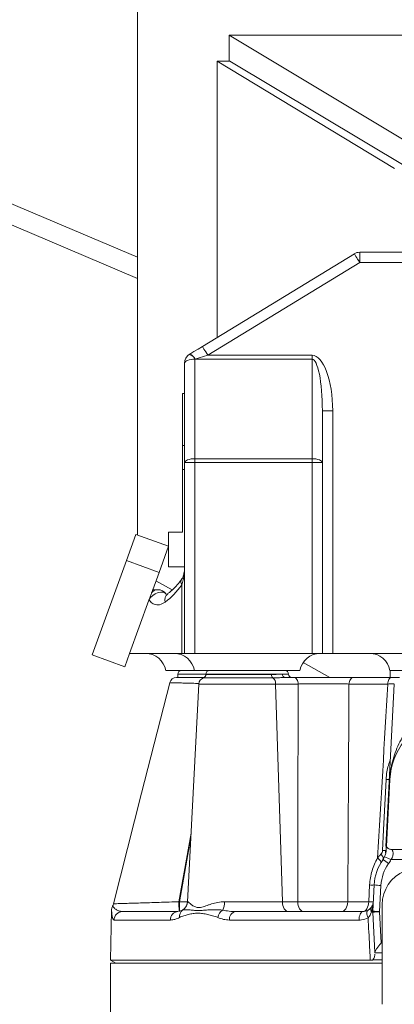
# Model space of a CAD drawing. Header units: millimetres. Extents: x 542 to 1522, y 1071 to 2490.
# Tile 9 of 14: x 874 to 983, y 1971 to 2258. Entities that reach past the tile are written whole.
import ezdxf

# ---------------------------------------------------------------- set-up
doc = ezdxf.new("R2010")
doc.units = ezdxf.units.MM

msp = doc.modelspace()

# ---------------------------------------------------------------- linework, layer by layer
at = {"color": 8, "linetype": 'Continuous', "lineweight": 15}
for p, q in [((907.93, 2188.91), (572.49, 2331.4)), ((927.9, 2067.52), (919.7, 2067.52)), ((947.41, 2066.41), (927.22, 2066.41)), ((939.94, 2067.52), (927.9, 2067.52)), ((927.9, 2067.36), (947.01, 2067.36)), ((950.17, 2067.52), (951.98, 2067.52)), ((948.21, 2064.61), (925.86, 2064.61)), ((920.01, 2001.19), (923.58, 2021.14)), ((923.52, 2019.94), (920.2, 2001.16)), ((920.2, 2001.16), (922.52, 2001.16)), ((922.54, 2001.16), (922.58, 2001.16)), ((978.97, 1989.23), (979.22, 1989.23))]:
    msp.add_line(p, q, dxfattribs=at)
at = {"color": 7, "linetype": 'Continuous', "lineweight": 15}
for p, q in [((579.85, 2322.14), (907.93, 2182.77)), ((907.93, 2108.02), (907.93, 2289.37)), ((934.67, 2253.61), (1129.41, 2253.61)), ((986.63, 2222.45), (934.67, 2253.61)), ((934.67, 2246.74), (934.67, 2253.61)), ((931.14, 2165.54), (931.14, 2246.1)), ((931.14, 2246.1), (982.85, 2214.82)), ((934.9, 2246.1), (931.14, 2246.1)), ((934.67, 2246.74), (934.69, 2246.1)), ((934.9, 2246.1), (986.63, 2215.08)), ((926.87, 2162.94), (971.14, 2189.95)), ((972.7, 2190.39), (1019, 2190.39)), ((972.7, 2190.39), (972.7, 2187.38)), ((972.7, 2187.38), (928.44, 2160.37)), ((1019, 2187.38), (972.7, 2187.38)), ((923.15, 2160.67), (923.21, 2160.71)), ((928.44, 2160.37), (958.82, 2160.37)), ((958.82, 2159.26), (958.82, 2160.37)), ((921.71, 2129.12), (921.71, 2158.1)), ((924.77, 2159.26), (924.72, 2159.22)), ((924.72, 2159.22), (924.72, 2130.24)), ((958.82, 2159.26), (924.77, 2159.26)), ((958.82, 2130.24), (958.82, 2159.26)), ((921.71, 2149.23), (921.05, 2149.23)), ((921.05, 2149.23), (921.05, 2134.1)), ((961.83, 2144.17), (961.83, 2129.12)), ((964.84, 2144.17), (961.83, 2144.17)), ((964.84, 2144.17), (964.84, 2073.54)), ((921.05, 2134.1), (921.71, 2134.1)), ((921.05, 2127.06), (921.05, 2134.1)), ((924.72, 2129.12), (921.71, 2129.12)), ((921.71, 2073.54), (921.71, 2129.12)), ((924.72, 2130.24), (924.72, 2129.12)), ((924.72, 2130.24), (958.82, 2130.24)), ((958.82, 2129.12), (924.72, 2129.12)), ((924.72, 2129.12), (924.72, 2073.54)), ((958.82, 2129.12), (958.82, 2130.24)), ((961.83, 2129.12), (958.82, 2129.12)), ((958.82, 2073.54), (958.82, 2129.12)), ((961.83, 2129.12), (961.83, 2073.54)), ((921.05, 2127.06), (921.71, 2127.06)), ((921.05, 2108.87), (921.05, 2127.06)), ((917.01, 2098.78), (917.01, 2108.87)), ((921.05, 2108.87), (917.01, 2108.87)), ((907.53, 2108.17), (904.77, 2100.58)), ((917.01, 2104.72), (907.53, 2108.17)), ((917.01, 2104.72), (914.25, 2097.13)), ((904.77, 2100.58), (894.76, 2073.09)), ((914.25, 2097.13), (904.77, 2100.58)), ((914.25, 2097.13), (912.41, 2092.09)), ((921.69, 2098.78), (917.01, 2098.78)), ((918.08, 2092.01), (913.34, 2094.65)), ((912.41, 2092.09), (913.87, 2092.09)), ((913.71, 2092.09), (913.7, 2092.09)), ((920.85, 2073.54), (920.85, 2093.5)), ((911.32, 2089.08), (905.66, 2073.54)), ((911.38, 2089.08), (911.32, 2089.08)), ((904.24, 2069.63), (894.76, 2073.09)), ((905.66, 2073.54), (904.24, 2069.63)), ((920.85, 2073.54), (905.66, 2073.54)), ((921.71, 2073.54), (920.85, 2073.54)), ((924.72, 2073.54), (921.71, 2073.54)), ((924.72, 2073.54), (958.82, 2073.54)), ((961.83, 2073.54), (958.82, 2073.54)), ((964.84, 2073.54), (961.83, 2073.54)), ((1006.96, 2073.54), (964.84, 2073.54)), ((924.57, 2068.52), (916.19, 2068.52)), ((955.31, 2068.52), (924.57, 2068.52)), ((963.98, 2066.52), (956.22, 2070.83)), ((1012.23, 2068.52), (981.49, 2068.52)), ((981.59, 2066.52), (981.59, 2068.52)), ((919.7, 2067.52), (919.7, 2066.52)), ((927.9, 2067.52), (927.9, 2067.36)), ((950.17, 2067.52), (939.94, 2067.52)), ((951.02, 2066.52), (953.59, 2066.52)), ((970.88, 2066.52), (981.95, 2066.52)), ((925.86, 2064.61), (922.54, 2001.16)), ((948.21, 2064.61), (950.17, 2001.16)), ((954.77, 2064.61), (948.21, 2064.61)), ((980.89, 2064.61), (969.58, 2064.61)), ((982.78, 2064.61), (980.3, 2017.27)), ((981.49, 2036.81), (980.47, 2017.26)), ((980.24, 2016.09), (980.2, 2015.36)), ((994.36, 2016.4), (981.72, 2016.4)), ((993.83, 2013.44), (981.79, 2013.44)), ((975.33, 2001.16), (975.59, 2006.07)), ((976.49, 1998.44), (976.89, 2006.07)), ((978.9, 2005.93), (978.5, 1998.3)), ((933.35, 2001.16), (950.17, 2001.16)), ((950.17, 2001.16), (954.64, 2001.16)), ((969.24, 2001.16), (975.33, 2001.16)), ((979.22, 2000.33), (979.22, 1973.17)), ((900.41, 1998.74), (900.16, 1984.13)), ((903.64, 1998.31), (919.76, 1998.31)), ((919.88, 1998.35), (921.11, 1998.72)), ((936.61, 1998.31), (973.63, 1998.31)), ((977.11, 1986.43), (976.49, 1998.18)), ((978.5, 1998.25), (978.97, 1989.23)), ((917.58, 1995.85), (901.15, 1995.85)), ((972.5, 1995.85), (934.76, 1995.85)), ((979.22, 1986.28), (977.12, 1986.28)), ((977.14, 1985.82), (977.13, 1985.94)), ((900.14, 1983.27), (900.14, 1955.18)), ((979.22, 1983.27), (900.14, 1983.27)), ((900.16, 1984.13), (901.65, 1983.27)), ((900.16, 1984.13), (975.79, 1984.13)), ((976.53, 1984.23), (979.22, 1984.23))]:
    msp.add_line(p, q, dxfattribs=at)
at = {"color": 7, "linetype": 'Continuous', "lineweight": 15, "flags": 128}
for points in [[(971.14, 2189.95), (971.17, 2189.9), (971.26, 2189.75), (971.4, 2189.51), (971.6, 2189.19), (971.83, 2188.8), (972.1, 2188.36), (972.4, 2187.88), (972.7, 2187.38)], [(926.87, 2162.94), (925.62, 2162.18), (924.39, 2161.43), (923.21, 2160.71)], [(928.44, 2160.37), (928.13, 2160.87), (927.84, 2161.36), (927.57, 2161.8), (927.33, 2162.19), (927.13, 2162.51), (926.99, 2162.75), (926.9, 2162.89), (926.87, 2162.94)], [(928.44, 2160.37), (927.19, 2159.99), (925.96, 2159.62), (924.77, 2159.26)], [(924.72, 2159.22), (924.13, 2159.2), (923.57, 2159.14), (923.05, 2159.03), (922.59, 2158.9), (922.22, 2158.73), (921.94, 2158.53), (921.77, 2158.32), (921.71, 2158.1)], [(924.72, 2130.24), (924.13, 2130.22), (923.57, 2130.16), (923.05, 2130.05), (922.59, 2129.91), (922.22, 2129.75), (921.94, 2129.55), (921.77, 2129.34), (921.71, 2129.12)], [(958.82, 2130.24), (959.41, 2130.22), (959.97, 2130.16), (960.49, 2130.05), (960.95, 2129.91), (961.32, 2129.75), (961.6, 2129.55), (961.77, 2129.34), (961.83, 2129.12)], [(912.08, 2091.18), (912.01, 2090.99), (911.94, 2090.77), (911.85, 2090.54), (911.76, 2090.29), (911.66, 2090.02), (911.57, 2089.76), (911.47, 2089.5), (911.38, 2089.25)], [(912.08, 2091.18), (912.22, 2091.57), (912.33, 2091.85), (912.39, 2092.03), (912.41, 2092.09)], [(911.32, 2089.08), (911.34, 2089.14), (911.36, 2089.19), (911.38, 2089.25)], [(954.77, 2064.61), (954.74, 2064.99), (954.66, 2065.35), (954.55, 2065.68), (954.41, 2065.96), (954.23, 2066.2), (954.03, 2066.37), (953.82, 2066.48), (953.59, 2066.52)], [(969.58, 2064.61), (969.62, 2064.99), (969.7, 2065.35), (969.82, 2065.68), (969.99, 2065.96), (970.18, 2066.2), (970.4, 2066.37), (970.63, 2066.48), (970.88, 2066.52)], [(980.89, 2064.61), (980.92, 2064.99), (980.99, 2065.35), (981.09, 2065.68), (981.22, 2065.96), (981.38, 2066.2), (981.56, 2066.37), (981.75, 2066.48), (981.95, 2066.52)], [(917.38, 2065), (909.18, 2032.79), (900.99, 2000.59)], [(979.37, 2016.12), (979.66, 2022.13), (980.38, 2036.8)], [(980.38, 2016.14), (980.7, 2022.15), (981.47, 2036.81)], [(978.87, 2012.54), (978.9, 2012.65), (978.88, 2012.77), (978.83, 2012.93), (978.72, 2013.1), (978.58, 2013.29), (978.39, 2013.49), (978.17, 2013.71), (977.92, 2013.93)], [(979.48, 2013.49), (979.55, 2013.61), (979.57, 2013.77), (979.55, 2013.94), (979.49, 2014.14), (979.4, 2014.35), (979.26, 2014.58), (979.09, 2014.82), (978.89, 2015.07)], [(951.94, 1998.31), (951.6, 1998.37), (951.28, 1998.53), (950.98, 1998.79), (950.72, 1999.14), (950.5, 1999.57), (950.33, 2000.06), (950.22, 2000.6), (950.17, 2001.16)], [(956.41, 1998.31), (956.08, 1998.37), (955.76, 1998.53), (955.46, 1998.79), (955.19, 1999.14), (954.97, 1999.57), (954.8, 2000.06), (954.69, 2000.6), (954.64, 2001.16)], [(967.36, 1998.31), (967.71, 1998.37), (968.06, 1998.53), (968.37, 1998.79), (968.66, 1999.14), (968.89, 1999.57), (969.07, 2000.06), (969.19, 2000.6), (969.24, 2001.16)], [(973.63, 1998.31), (973.95, 1998.37), (974.26, 1998.53), (974.55, 1998.79), (974.8, 1999.14), (975.02, 1999.57), (975.18, 2000.06), (975.28, 2000.6), (975.33, 2001.16)], [(973.63, 1998.31), (973.41, 1998.26), (973.2, 1998.12), (973.01, 1997.9), (972.84, 1997.59), (972.7, 1997.22), (972.59, 1996.79), (972.52, 1996.33), (972.5, 1995.85)], [(975.05, 1998.67), (974.93, 1998.56), (974.84, 1998.39), (974.79, 1998.17), (974.78, 1997.9), (974.82, 1997.59), (974.89, 1997.24), (975, 1996.88), (975.15, 1996.5)], [(977.12, 1986.28), (977.12, 1986.29), (977.11, 1986.34), (977.11, 1986.43)]]:
    msp.add_lwpolyline(points, dxfattribs=at)
at = {"color": 8, "linetype": 'Continuous', "lineweight": 15, "flags": 128}
msp.add_lwpolyline([(916.36, 2090.78), (916.07, 2091.08), (915.5, 2091.34), (914.78, 2091.41), (913.98, 2091.26), (913.17, 2090.91), (912.42, 2090.4), (911.81, 2089.77), (911.38, 2089.08)], dxfattribs=at)
at = {"color": 7, "linetype": 'Continuous', "lineweight": 15}
for centre, radius, start, end in [((972.7, 2187.38), 3.01, 90, 121.3832), ((924.72, 2158.1), 3.01, 121.3832, 180), ((922.26, 2158.14), 2.69, 23.8116, 70.5769), ((922.31, 2158.17), 2.69, 23.8134, 70.5754), ((913.92, 2089.78), 2.31, 91.2669, 142.7002), ((913.87, 2089.08), 3.01, 34.2821, 90), ((915, 2089.08), 3.63, 177.3648, 179.9992), ((910.26, 2067.52), 6.02, 9.5941, 90), ((918.63, 2067.52), 6.02, 9.5941, 90), ((961.24, 2067.52), 6.02, 90, 170.4059), ((975.55, 2067.52), 6.02, 9.5941, 90), ((920.71, 2067.52), 1, 90, 180), ((928.91, 2067.52), 1, 90, 180), ((950.97, 2067.52), 1, 0, 90), ((919.32, 2064.51), 2.01, 89.9955, 165.6895), ((927.87, 2064.51), 2.01, 108.6964, 177), ((926.9, 2067.36), 1, 288.6964, 0), ((948.11, 2067.26), 1.1, 175.0033, 230.719), ((946.07, 2064.73), 2.15, 356.8282, 51.1856), ((951.1, 2067.45), 0.937, 175.7323, 264.9755), ((952.98, 2067.52), 1, 180, 270), ((1001.53, 2035.76), 20.06, 108, 177), ((981.48, 2037.01), 0.204, 266.1935, 273.8065), ((975.4, 2016.4), 5.01, 324.5005, 335.4111), ((994.62, 2042.7), 31.95, 242.6962, 246.3204), ((990.92, 2005.33), 14.04, 144.5005, 177), ((990.92, 2005.3), 12.04, 144.5005, 177), ((989.79, 2000.33), 10.56, 44.1798, 180), ((1001.49, 2041.73), 35.8, 232.0731, 235.3168), ((975.4, 2016.36), 7.02, 324.5005, 335.4111), ((976.24, 2014.49), 8.45, 265.5612, 274.4388), ((979.9, 2034.75), 28.84, 264.0077, 267.9979), ((898.07, 2001.32), 3.01, 331.6349, 345.9029), ((929.58, 2054.24), 53.91, 259.7712, 259.9768), ((1014.53, 2000.47), 94.34, 179.5829, 181.3124), ((919.53, 2001.32), 3.01, 293.0131, 357), ((919.58, 2001.32), 3.01, 300.4762, 357.036), ((928.34, 2001.03), 5.01, 332.5733, 1.4923), ((975.98, 2009.57), 8.44, 265.5658, 274.4342), ((903.65, 1995.81), 2.5, 90.1678, 179.1748), ((919.93, 1995.96), 2.35, 94.1933, 182.8185), ((922.32, 1996.99), 2.11, 125.0174, 190.6062), ((934.43, 1996.06), 3.12, 121.6679, 170.0478), ((936.98, 1996.1), 2.24, 99.6592, 186.4674), ((979.5, 2027.12), 28.83, 264.0062, 267.9977), ((979, 1998.31), 2.51, 177, 183), ((979, 1998.31), 2.51, 177.0011, 182.9957), ((976.49, 2026.94), 28.76, 270.0038, 273.9974), ((979, 1998.28), 0.502, 177, 183), ((1032.04, 1973.17), 52.82, 180, 182.0286)]:
    msp.add_arc(centre, radius, start, end, dxfattribs=at)
at = {"color": 8, "linetype": 'Continuous', "lineweight": 15}
for centre, radius, start, end in [((922.33, 2094.33), 1.7, 148.8967, 209.6041), ((918.27, 2089.15), 2.3, 130.4714, 196.8662), ((981.02, 2055.04), 18.25, 268.0065, 270.9696), ((979.93, 2033.07), 16.96, 268.0994, 271.0581), ((939.97, 2000.86), 19.96, 179.0512, 186.7538)]:
    msp.add_arc(centre, radius, start, end, dxfattribs=at)
at = {"color": 7, "linetype": 'Continuous', "lineweight": 15}
for centre, major_axis, ratio, start_param, end_param in [((958.82, 2144.17), (0, 16.2), 0.371391, 4.712389, 6.283185), ((958.82, 2144.17), (0, 15.09), 0.199451, 4.712389, 6.283185), ((907.69, 2113.66), (0, 28.08), 0.673077, 3.600422, 3.911638)]:
    msp.add_ellipse(centre, major_axis=major_axis, ratio=ratio, start_param=start_param, end_param=end_param, dxfattribs=at)
for points, knots in [([(921.71, 2099.12), (921.7, 2098.2), (921.68, 2096.22), (921.14, 2094.45), (920.85, 2093.5)], [0, 0, 0, 0, 0.464415, 1, 1, 1, 1]), ([(921.69, 2098.95), (921.7, 2098.79), (921.71, 2098.14), (921.6, 2097.14), (921.33, 2096.06), (921.09, 2095.47), (920.89, 2095.24), (920.87, 2095.22)], [0, 0, 0, 0, 0.099723, 0.397194, 0.694744, 0.972908, 1, 1, 1, 1]), ([(920.88, 2095.21), (920.66, 2094.91), (920.02, 2094.01), (918.88, 2092.71), (917.72, 2091.62), (917.01, 2091.08), (916.78, 2090.9)], [0, 0, 0, 0, 0.168209, 0.498866, 0.838293, 1, 1, 1, 1]), ([(916.07, 2088.48), (915.52, 2088.16), (914.48, 2087.55), (912.96, 2087.7), (911.93, 2088.35), (911.5, 2088.92), (911.38, 2089.08)], [0, 0, 0, 0, 0.345878, 0.669317, 0.907912, 1, 1, 1, 1]), ([(919.32, 2066.52), (919.36, 2066.52), (919.43, 2066.52), (919.95, 2066.52), (920.79, 2066.52), (921.93, 2066.52), (923.34, 2066.52), (924.98, 2066.52), (926.36, 2066.52), (927.21, 2066.52), (927.4, 2066.52)], [0, 0, 0, 0, 0.1343332, 0.2718845, 0.4094477, 0.5470099, 0.6842704, 0.8215293, 0.9585468, 1, 1, 1, 1]), ([(947.01, 2067.36), (947.33, 2067.36), (947.64, 2067.37), (948.22, 2067.39), (948.5, 2067.41), (949.28, 2067.47), (949.75, 2067.52), (950.17, 2067.52)], [0, 0, 0, 0, 0.25, 0.25, 0.5, 0.5, 1, 1, 1, 1]), ([(951.02, 2066.52), (950.5, 2066.52), (949.93, 2066.48), (948.73, 2066.43), (948.09, 2066.41), (947.41, 2066.41)], [0, 0, 0, 0, 0.5, 0.5, 1, 1, 1, 1]), ([(953.59, 2066.52), (954.23, 2066.52), (955.55, 2066.52), (956.99, 2066.52), (958.49, 2066.52), (959.25, 2066.52), (960.78, 2066.52), (961.56, 2066.52), (962.73, 2066.52), (963.12, 2066.52), (963.89, 2066.52), (964.27, 2066.52), (965.41, 2066.52), (966.15, 2066.52), (967.24, 2066.52), (967.6, 2066.52), (968.3, 2066.52), (968.64, 2066.52), (969.64, 2066.52), (970.28, 2066.52), (970.88, 2066.52)], [0, 0, 0, 0, 0.125, 0.25, 0.25, 0.375, 0.375, 0.5, 0.5, 0.5625, 0.5625, 0.625, 0.625, 0.75, 0.75, 0.8125, 0.8125, 0.875, 0.875, 1, 1, 1, 1]), ([(981.95, 2066.52), (982.61, 2066.52), (983.47, 2066.52), (984.17, 2066.52), (984.32, 2066.52)], [0, 0, 0, 0, 0.7716513, 1, 1, 1, 1]), ([(954.64, 2001.16), (954.66, 2011.72), (954.7, 2032.87), (954.75, 2054.02), (954.77, 2064.61)], [0, 0, 0, 0, 0.499288, 1, 1, 1, 1]), ([(969.58, 2064.61), (969.07, 2064.62), (968.53, 2064.62), (967.67, 2064.63), (967.38, 2064.63), (966.78, 2064.63), (966.47, 2064.63), (965.53, 2064.64), (964.9, 2064.64), (963.6, 2064.64), (962.94, 2064.64), (961.6, 2064.64), (960.93, 2064.64), (959.62, 2064.64), (958.97, 2064.64), (957.69, 2064.63), (956.45, 2064.63), (955.31, 2064.62), (954.77, 2064.61)], [0, 0, 0, 0, 0.125, 0.125, 0.1875, 0.1875, 0.25, 0.25, 0.375, 0.375, 0.5, 0.5, 0.625, 0.625, 0.75, 0.75, 0.875, 1, 1, 1, 1]), ([(969.58, 2064.61), (969.52, 2054.02), (969.4, 2032.87), (969.29, 2011.72), (969.24, 2001.16)], [0, 0, 0, 0, 0.500711, 1, 1, 1, 1]), ([(981.47, 2036.81), (981.48, 2037.09), (981.5, 2037.36), (981.54, 2037.9), (981.57, 2038.16), (981.65, 2038.93), (981.72, 2039.43), (981.88, 2040.38), (981.97, 2040.84), (982.17, 2041.74), (982.28, 2042.19), (982.65, 2043.52), (982.94, 2044.39), (983.61, 2046.1), (983.99, 2046.95), (984.86, 2048.6), (985.34, 2049.4), (986.41, 2050.97), (987.01, 2051.73), (988, 2052.84), (988.34, 2053.2), (989.06, 2053.9), (989.44, 2054.23), (990.61, 2055.21), (991.45, 2055.81), (992.38, 2056.35)], [0, 0, 0, 0, 0.03125, 0.03125, 0.0625, 0.0625, 0.125, 0.125, 0.1875, 0.1875, 0.25, 0.25, 0.375, 0.375, 0.5, 0.5, 0.625, 0.625, 0.75, 0.75, 0.8125, 0.8125, 0.875, 0.875, 1, 1, 1, 1]), ([(980.41, 2016.14), (980.41, 2016.14), (980.41, 2016.16), (980.42, 2016.3), (980.43, 2016.61), (980.46, 2017.13), (980.46, 2017.18), (980.47, 2017.21)], [0, 0, 0, 0, 0.003948, 0.033451, 0.174891, 0.475924, 1, 1, 1, 1]), ([(980.47, 2017.26), (980.54, 2017.15), (980.62, 2017.05), (980.8, 2016.87), (980.9, 2016.78), (981.12, 2016.63), (981.23, 2016.57), (981.47, 2016.47), (981.59, 2016.43), (981.72, 2016.4)], [0, 0, 0, 0, 0.25, 0.25, 0.5, 0.5, 0.75, 0.75, 1, 1, 1, 1]), ([(975.59, 2006.07), (975.62, 2006.77), (975.7, 2007.46), (975.94, 2008.84), (976.1, 2009.52), (976.69, 2011.51), (977.24, 2012.76), (977.92, 2013.93)], [0, 0, 0, 0, 0.25, 0.25, 0.5, 0.5, 1, 1, 1, 1]), ([(978.89, 2015.07), (979.02, 2015.2), (979.13, 2015.35), (979.3, 2015.71), (979.35, 2015.91), (979.37, 2016.12)], [0, 0, 0, 0, 0.5, 0.5, 1, 1, 1, 1]), ([(979.96, 2014.31), (980.03, 2014.47), (980.1, 2014.63), (980.2, 2014.95), (980.25, 2015.11), (980.32, 2015.42), (980.35, 2015.57), (980.39, 2015.86), (980.4, 2016), (980.41, 2016.14)], [0, 0, 0, 0, 0.25, 0.25, 0.5, 0.5, 0.75, 0.75, 1, 1, 1, 1]), ([(982.13, 2016.4), (982.13, 2016.4), (982.17, 2016.32), (982.27, 2016.08), (982.3, 2015.99), (982.36, 2015.76), (982.39, 2015.63), (982.42, 2015.35), (982.43, 2015.19), (982.4, 2014.85), (982.37, 2014.67), (982.27, 2014.31), (982.2, 2014.13), (982.02, 2013.77), (981.91, 2013.6), (981.79, 2013.44)], [0, 0, 0, 0, 0.25, 0.25, 0.375, 0.375, 0.5, 0.5, 0.625, 0.625, 0.75, 0.75, 0.875, 0.875, 1, 1, 1, 1]), ([(900.72, 1999.88), (900.7, 1999.85), (900.6, 1999.69), (900.5, 1999.39), (900.43, 1999.06), (900.42, 1998.85), (900.42, 1998.75), (900.42, 1998.74)], [0, 0, 0, 0, 0.110855, 0.472841, 0.758738, 0.962065, 1, 1, 1, 1]), ([(922.58, 2001.16), (922.65, 2001.13), (922.79, 2001.06), (923.21, 2000.68), (923.79, 2000.23), (924.55, 1999.72), (925.66, 1999.37), (927.05, 1999.65), (928.25, 2000.11), (929.52, 2000.52), (930.87, 2000.91), (932.32, 2001.14), (933.17, 2001.16), (933.35, 2001.16)], [0, 0, 0, 0, 0.099715, 0.199668, 0.276805, 0.384105, 0.490718, 0.602907, 0.71606, 0.748675, 0.859481, 0.970033, 1, 1, 1, 1]), ([(954.64, 2001.16), (955.82, 2001.15), (958.16, 2001.13), (962.28, 2001.12), (966.16, 2001.13), (968.26, 2001.15), (969.24, 2001.16)], [0, 0, 0, 0, 0.258376, 0.516811, 0.775011, 1, 1, 1, 1]), ([(975.05, 1998.67), (975.13, 1998.72), (975.54, 1998.95), (975.88, 1999.3), (976.08, 1999.58), (976.13, 1999.65)], [0, 0, 0, 0, 0.161553, 0.774944, 1, 1, 1, 1]), ([(976.13, 1999.65), (976.13, 1999.64), (976.02, 1999.47), (975.88, 1999.06), (976.01, 1998.58), (976.08, 1998.34)], [0, 0, 0, 0, 0.022825, 0.501935, 1, 1, 1, 1]), ([(976.1, 1998.36), (976.26, 1998.82), (976.38, 1999.28), (976.56, 2000.21), (976.61, 2000.69), (976.64, 2001.16)], [0, 0, 0, 0, 0.5, 0.5, 1, 1, 1, 1]), ([(976.13, 1999.65), (976.22, 1999.8), (976.41, 2000.12), (976.57, 2000.62), (976.63, 2000.98), (976.64, 2001.16), (976.64, 2001.16)], [0, 0, 0, 0, 0.306815, 0.650548, 0.995435, 1, 1, 1, 1]), ([(920.24, 1996.6), (919.79, 1996.38), (919.34, 1996.19), (918.46, 1995.92), (918.02, 1995.85), (917.58, 1995.85)], [0, 0, 0, 0, 0.5, 0.5, 1, 1, 1, 1]), ([(931.35, 1996.6), (930.86, 1996.81), (930.36, 1996.97), (929.38, 1997.25), (928.89, 1997.36), (927.91, 1997.57), (927.43, 1997.66), (926.48, 1997.8), (926, 1997.84), (925.07, 1997.84), (924.6, 1997.8), (923.69, 1997.66), (923.25, 1997.57), (922.36, 1997.36), (921.93, 1997.25), (921.07, 1996.97), (920.65, 1996.81), (920.24, 1996.6)], [0, 0, 0, 0, 0.125, 0.125, 0.25, 0.25, 0.375, 0.375, 0.5, 0.5, 0.625, 0.625, 0.75, 0.75, 0.875, 0.875, 1, 1, 1, 1]), ([(921.11, 1998.72), (921.34, 1998.83), (921.63, 1998.86), (922.27, 1998.88), (922.62, 1998.85), (923.39, 1998.79), (923.81, 1998.74), (924.69, 1998.66), (925.16, 1998.63), (926.16, 1998.63), (926.68, 1998.66), (927.77, 1998.74), (928.34, 1998.79), (929.52, 1998.85), (930.13, 1998.88), (931.1, 1998.86), (931.43, 1998.85), (932.1, 1998.81), (932.44, 1998.77), (932.79, 1998.72)], [0, 0, 0, 0, 0.125, 0.125, 0.25, 0.25, 0.375, 0.375, 0.5, 0.5, 0.625, 0.625, 0.75, 0.75, 0.875, 0.875, 0.9375, 0.9375, 1, 1, 1, 1]), ([(934.76, 1995.85), (934.16, 1995.85), (933.58, 1995.92), (932.45, 1996.19), (931.9, 1996.38), (931.35, 1996.6)], [0, 0, 0, 0, 0.5, 0.5, 1, 1, 1, 1]), ([(932.79, 1998.72), (933.4, 1998.61), (934.03, 1998.5), (935.3, 1998.36), (935.95, 1998.31), (936.61, 1998.31)], [0, 0, 0, 0, 0.5, 0.5, 1, 1, 1, 1]), ([(975.15, 1996.5), (974.5, 1996.24), (973.64, 1995.88), (972.73, 1995.85), (972.5, 1995.85)], [0, 0, 0, 0, 0.744748, 1, 1, 1, 1]), ([(973.63, 1998.31), (973.87, 1998.31), (974.11, 1998.34), (974.59, 1998.46), (974.82, 1998.54), (975.05, 1998.67)], [0, 0, 0, 0, 0.5, 0.5, 1, 1, 1, 1]), ([(976.1, 1998.21), (976.06, 1998.08), (975.88, 1997.57), (975.58, 1996.98), (975.23, 1996.58), (975.15, 1996.5)], [0, 0, 0, 0, 0.219165, 0.83568, 1, 1, 1, 1]), ([(975.79, 1984.13), (975.72, 1985.51), (975.5, 1989.63), (975.29, 1993.76), (975.15, 1996.5)], [0, 0, 0, 0, 0.334863, 1, 1, 1, 1]), ([(976.1, 1998.36), (976.19, 1998.37), (976.43, 1998.41), (976.47, 1998.43), (976.49, 1998.44)], [0, 0, 0, 0, 0.40156, 1, 1, 1, 1]), ([(976.49, 1998.18), (976.49, 1998.18), (976.46, 1998.18), (976.36, 1998.19), (976.32, 1998.19), (976.22, 1998.2), (976.16, 1998.2), (976.1, 1998.21)], [0, 0, 0, 0, 0.5, 0.5, 0.75, 0.75, 1, 1, 1, 1]), ([(977.11, 1986.43), (977.11, 1986.49), (977.12, 1986.56), (977.19, 1986.72), (977.24, 1986.82), (977.36, 1987.02), (977.43, 1987.14), (977.58, 1987.37), (977.67, 1987.49), (977.93, 1987.87), (978.13, 1988.14), (978.44, 1988.54), (978.55, 1988.68), (978.76, 1988.95), (978.86, 1989.09), (978.97, 1989.23)], [0, 0, 0, 0, 0.125, 0.125, 0.25, 0.25, 0.375, 0.375, 0.5, 0.5, 0.75, 0.75, 0.875, 0.875, 1, 1, 1, 1]), ([(977.14, 1985.82), (977.15, 1985.72), (977.13, 1985.6), (977.08, 1985.36), (977.03, 1985.23), (976.87, 1984.82), (976.72, 1984.53), (976.53, 1984.23)], [0, 0, 0, 0, 0.25, 0.25, 0.5, 0.5, 1, 1, 1, 1]), ([(975.79, 1984.13), (976, 1984.14), (976.28, 1984.15), (976.49, 1984.21), (976.53, 1984.23)], [0, 0, 0, 0, 0.803757, 1, 1, 1, 1])]:
    msp.add_open_spline(points, degree=3, knots=knots, dxfattribs=at)
at = {"color": 8, "linetype": 'Continuous', "lineweight": 15}
for points, knots in [([(925.79, 2064.78), (925.17, 2064.79), (923.84, 2064.83), (922.03, 2064.88), (920.4, 2064.92), (919.07, 2064.96), (918.11, 2064.98), (917.49, 2065), (917.42, 2065), (917.38, 2065)], [0, 0, 0, 0, 0.126503, 0.269991, 0.41766, 0.561259, 0.709008, 0.852451, 1, 1, 1, 1]), ([(982.78, 2064.63), (982.7, 2064.63), (982.15, 2064.62), (981.47, 2064.62), (980.89, 2064.61)], [0, 0, 0, 0, 0.144471, 1, 1, 1, 1]), ([(980.38, 2036.8), (980.41, 2037.22), (980.54, 2038.93), (980.99, 2040.87), (981.54, 2042.22), (981.62, 2042.42)], [0, 0, 0, 0, 0.220074, 0.8815912, 1, 1, 1, 1]), ([(980.21, 2015.36), (980.22, 2015.38), (980.23, 2015.4), (980.32, 2015.7), (980.36, 2015.9), (980.38, 2016.03), (980.38, 2016.1), (980.38, 2016.14)], [0, 0, 0, 0, 0.602771, 0.826225, 0.907962, 0.957693, 1, 1, 1, 1]), ([(900.72, 1999.89), (900.76, 1999.82), (900.85, 1999.68), (901.54, 1999.01), (902.48, 1998.46), (903.26, 1998.36), (903.64, 1998.31)], [0, 0, 0, 0, 0.268358, 0.539349, 0.769834, 1, 1, 1, 1]), ([(901.04, 2000.58), (901.02, 2000.58), (900.96, 2000.58), (901.36, 2000.59), (902.25, 2000.62), (903.62, 2000.66), (905.43, 2000.72), (907.6, 2000.79), (910.11, 2000.87), (912.83, 2000.95), (915.75, 2001.05), (918.16, 2001.13), (919.59, 2001.18), (920.01, 2001.19)], [0, 0, 0, 0, 0.033525, 0.13737, 0.238162, 0.341913, 0.442734, 0.546479, 0.647506, 0.751434, 0.852669, 0.956804, 1, 1, 1, 1]), ([(901.15, 1995.85), (901.03, 1995.93), (900.78, 1996.09), (900.57, 1997.07), (900.46, 1998.02), (900.42, 1998.63), (900.42, 1998.7), (900.41, 1998.74)], [0, 0, 0, 0, 0.245591, 0.497601, 0.748811, 0.876072, 1, 1, 1, 1])]:
    msp.add_open_spline(points, degree=3, knots=knots, dxfattribs=at)
at = {"color": 7, "linetype": 'Continuous', "lineweight": 15}
for points in [[(977.92, 2013.93), (978.91, 2030.82), (979.9, 2047.72), (980.89, 2064.61)], [(977.92, 2013.93), (978.23, 2014.33), (978.56, 2014.71), (978.89, 2015.07)], [(976.1, 1998.36), (976.09, 1998.35), (976.09, 1998.34), (976.08, 1998.34)], [(976.08, 1998.34), (976.09, 1998.29), (976.09, 1998.25), (976.1, 1998.21)]]:
    msp.add_open_spline(points, degree=3, dxfattribs=at)

doc.saveas('drawing.dxf')
